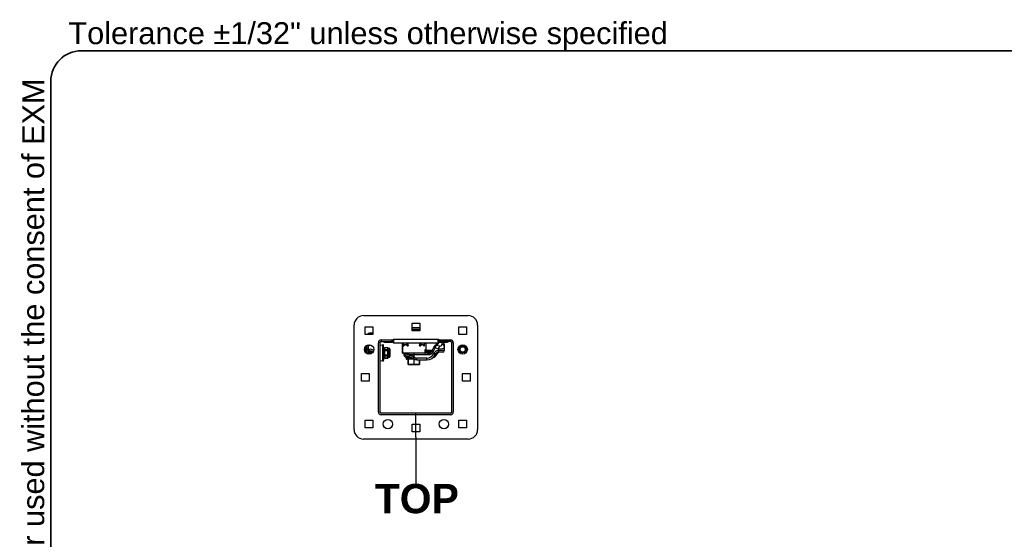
# Model space of a CAD drawing. Header units: inches. Extents: x 0 to 186, y -11 to 121.
# Tile 34 of 93: x 3 to 48, y 97 to 121. Entities that reach past the tile are written whole.
import ezdxf

# ---------------------------------------------------------------- set-up
doc = ezdxf.new("R2010")
doc.units = ezdxf.units.IN
doc.header["$LTSCALE"] = 11.141211
doc.header["$MEASUREMENT"] = 0
doc.layers.get('0').update_dxf_attribs({"lineweight": 25})
for name, color, linetype, lineweight in [('Sketch Geometry(ANSI)', 7, 'Continuous', 25), ('Symbols(ANSI)', 7, 'Continuous', 25), ('Visible Edges(ANSI)', 7, 'Continuous', 25), ('Visible Tangent Edges(ANSI)', 7, 'Continuous', 25)]:
    doc.layers.add(name, color=color, linetype=linetype, lineweight=lineweight)
doc.styles.add('Current-ANSI', font='arial.ttf')
doc.styles.add('Dimension-ANSI', font='arialbd.ttf')

# ---------------------------------------------------------------- blocks, each defined once
blk = doc.blocks.new('Datum Identifier3')
at = {"layer": 'Symbols(ANSI)', "color": 7, "linetype": 'Continuous', "lineweight": 25}
for p, q in [((1.9324, 9.108), (1.9324, 9.2064)), ((1.9324, 9.108), (1.9324, 9.1024)), ((1.9324, 9.1024), (1.9324, 8.9183))]:
    blk.add_line(p, q, dxfattribs=at)
at = {"layer": 'Symbols(ANSI)', "color": 7, "insert": (1.7639, 8.7943), "char_height": 0.12, "attachment_point": 7, "style": 'Dimension-ANSI'}
blk.add_mtext('TOP', dxfattribs=at)
blk = doc.blocks.new('Borders 1_EXM - B (Inch)')
at = {"layer": 'Sketch Geometry(ANSI)', "linetype": 'Continuous', "lineweight": 35}
for p, q in [((16.4375, 10.6915), (0.5625, 10.6915)), ((0.4375, 10.5665), (0.4375, 0.3795))]:
    blk.add_line(p, q, dxfattribs=at)
blk.add_arc((0.5625, 10.5665), 0.125, 90, 180, dxfattribs=at)
at = {"layer": 'Symbols(ANSI)', "color": 7, "insert": (0.5095, 10.6915), "char_height": 0.09, "attachment_point": 7, "style": 'Current-ANSI'}
blk.add_mtext('Tolerance ±1/32" unless otherwise specified', dxfattribs=at)
at = {"layer": 'Symbols(ANSI)', "color": 7, "insert": (0.4375, 5.4415), "char_height": 0.09, "attachment_point": 7, "rotation": 90, "style": 'Current-ANSI'}
blk.add_mtext('This drawing is confidential and must not be reproduced or used without the consent of EXM', dxfattribs=at)
at = {"layer": 'Symbols(ANSI)', "color": 7, "style": 'Current-ANSI'}
blk.add_attdef('FILENAME_AND_PATH_001', (6.2084, 10.718), '', height=0.09, dxfattribs=at)

msp = doc.modelspace()

# ---------------------------------------------------------------- linework, layer by layer
at = {"layer": 'Visible Edges(ANSI)'}
for p, q in [((19.1375, 107.0216), (23.9212, 107.0216)), ((18.7112, 101.8116), (18.7112, 106.5953)), ((19.2195, 106.1635), (19.2195, 106.5133)), ((19.2195, 106.5133), (19.5693, 106.5133)), ((19.5693, 106.5133), (19.5693, 106.1635)), ((21.3544, 106.3343), (21.3544, 106.6841)), ((21.3544, 106.6841), (21.7042, 106.6841)), ((21.7042, 106.6841), (21.7042, 106.3343)), ((23.4894, 106.1635), (23.4894, 106.5133)), ((23.4894, 106.5133), (23.8392, 106.5133)), ((23.8392, 106.5133), (23.8392, 106.1635)), ((24.3475, 106.5953), (24.3475, 101.8116)), ((19.5693, 106.1635), (19.2195, 106.1635)), ((19.5693, 106.2264), (19.4165, 106.2264)), ((21.7042, 106.3343), (21.3544, 106.3343)), ((23.8392, 106.1635), (23.4894, 106.1635)), ((19.299, 105.3225), (19.299, 105.671)), ((19.3742, 105.3225), (19.3742, 105.6926)), ((19.8214, 102.6226), (19.8214, 105.7844)), ((19.8965, 102.613), (19.8965, 105.7939)), ((19.8965, 105.6655), (20.0012, 105.6855)), ((19.9389, 105.8363), (20.4226, 105.8363)), ((19.9484, 105.9115), (20.5043, 105.9115)), ((20.0012, 105.6911), (20.0435, 105.6991)), ((20.0012, 105.6911), (20.0012, 104.954)), ((20.0435, 105.6991), (20.0435, 104.946)), ((20.089, 105.4597), (20.0435, 105.6991)), ((20.1645, 105.8097), (20.5046, 105.8097)), ((20.5046, 105.8363), (20.4226, 105.8363)), ((20.5043, 105.9115), (20.5043, 105.9541)), ((20.5043, 105.9541), (20.5046, 105.9541)), ((20.5043, 105.9115), (20.5046, 105.9115)), ((20.5046, 105.9541), (20.5046, 105.9538)), ((20.5046, 105.9538), (20.5046, 105.768)), ((22.5541, 105.768), (20.5046, 105.768)), ((20.913, 105.768), (20.913, 105.328)), ((21.9834, 105.768), (21.9834, 105.4679)), ((22.2581, 105.4026), (22.3551, 105.5891)), ((22.5541, 105.9538), (22.5541, 105.9541)), ((22.5541, 105.9541), (22.5544, 105.9541)), ((22.5541, 105.768), (22.5541, 105.9538)), ((22.5541, 105.9115), (22.5544, 105.9115)), ((22.6361, 105.8363), (22.5541, 105.8363)), ((22.5541, 105.8097), (22.8973, 105.8097)), ((22.5544, 105.9541), (22.5544, 105.9115)), ((22.5544, 105.9115), (23.1102, 105.9115)), ((23.1198, 105.8363), (22.6361, 105.8363)), ((22.836, 105.71), (22.836, 105.6965)), ((22.836, 105.681), (22.836, 105.6965)), ((22.836, 105.5844), (22.836, 105.681)), ((22.836, 105.441), (22.836, 105.5844)), ((23.1622, 105.7939), (23.1622, 102.613)), ((23.2373, 105.7844), (23.2373, 102.6226)), ((23.487, 105.4954), (23.487, 105.5986)), ((19.2285, 105.3724), (19.2523, 105.3215)), ((19.4176, 105.3977), (19.38, 105.4628)), ((19.4349, 105.3989), (19.4346, 105.3988)), ((20.089, 105.1854), (20.0435, 104.946)), ((20.089, 105.5368), (20.089, 105.4297)), ((20.089, 105.4297), (20.089, 105.2154)), ((20.089, 105.2154), (20.089, 105.1082)), ((20.1159, 105.5637), (20.2343, 105.5637)), ((20.2851, 105.5275), (20.315, 105.5275)), ((20.2851, 105.1176), (20.315, 105.1176)), ((20.3473, 105.4952), (20.3473, 105.1499)), ((21.6945, 105.3065), (20.9348, 105.3065)), ((20.9801, 105.2796), (20.9801, 105.2689)), ((22.0751, 105.3065), (21.6945, 105.3065)), ((21.9539, 105.328), (21.9539, 105.458)), ((21.9619, 105.4464), (21.9539, 105.4464)), ((22.2698, 105.4249), (21.9539, 105.4249)), ((22.4165, 105.2484), (22.4253, 105.2671)), ((22.4681, 105.2317), (22.4846, 105.2671)), ((22.7553, 105.3603), (22.5715, 105.3603)), ((23.487, 105.4954), (23.487, 105.3621)), ((19.8965, 104.9796), (20.0012, 104.9596)), ((20.0012, 104.954), (20.0435, 104.946)), ((20.1159, 105.0813), (20.2343, 105.0813)), ((21.0877, 105.0913), (21.0877, 105.0429)), ((21.1028, 105.1075), (21.104, 105.109)), ((21.1028, 105.1075), (21.1039, 105.1075)), ((21.1039, 105.1075), (21.104, 105.1075)), ((21.4591, 105.0268), (21.1039, 105.0268)), ((21.104, 105.1119), (21.104, 105.1075)), ((21.104, 105.1075), (21.1049, 105.1075)), ((21.1049, 105.1075), (21.1054, 105.1075)), ((21.108, 105.1075), (21.1054, 105.1105)), ((21.1054, 105.1075), (21.1054, 105.1105)), ((21.1054, 105.1075), (21.1068, 105.1075)), ((21.1068, 105.1075), (21.1128, 105.1075)), ((21.1128, 105.11), (21.1128, 105.1075)), ((21.1128, 105.1075), (21.1146, 105.1075)), ((21.1146, 105.1075), (21.1159, 105.1075)), ((21.1155, 105.1096), (21.1155, 105.1075)), ((21.1159, 105.1075), (21.1181, 105.1075)), ((21.1181, 105.1075), (21.1164, 105.1094)), ((21.1206, 105.1075), (21.1176, 105.1092)), ((21.1181, 105.1075), (21.1195, 105.1075)), ((21.1195, 105.1075), (21.1315, 105.1075)), ((21.1315, 105.1078), (21.1315, 105.1075)), ((21.1315, 105.1075), (21.1341, 105.1075)), ((21.1341, 105.1075), (21.1362, 105.1075)), ((21.1353, 105.1076), (21.1353, 105.1075)), ((21.1362, 105.1075), (21.1404, 105.1075)), ((21.1404, 105.1075), (21.1404, 105.1075)), ((21.1404, 105.1075), (21.1415, 105.1075)), ((21.2566, 105.1075), (21.1415, 105.1075)), ((21.1739, 105.0268), (21.1739, 104.7955)), ((21.1874, 104.7847), (21.1847, 104.7847)), ((21.1874, 104.7847), (21.4348, 104.7847)), ((21.44, 104.7847), (21.4348, 104.7847)), ((21.44, 104.7847), (21.6876, 104.7847)), ((21.5776, 104.9999), (22.0265, 104.9999)), ((21.6904, 104.7847), (21.6876, 104.7847)), ((21.7011, 104.7955), (21.7011, 104.9999)), ((19.0487, 104.0286), (19.0487, 104.3784)), ((19.0487, 104.3784), (19.3985, 104.3784)), ((19.3985, 104.3784), (19.3985, 104.0286)), ((23.6602, 104.0286), (23.6602, 104.3784)), ((23.6602, 104.3784), (24.01, 104.3784)), ((24.01, 104.3784), (24.01, 104.0286)), ((19.3985, 104.0286), (19.0487, 104.0286)), ((24.01, 104.0286), (23.6602, 104.0286)), ((23.1198, 102.5707), (19.9389, 102.5707)), ((23.1102, 102.4955), (19.9484, 102.4955)), ((19.2195, 101.8936), (19.2195, 102.2434)), ((19.2195, 102.2434), (19.5693, 102.2434)), ((19.5693, 102.2434), (19.5693, 101.8936)), ((21.3544, 101.7228), (21.3544, 102.0726)), ((21.3544, 102.0726), (21.7042, 102.0726)), ((21.7042, 102.0726), (21.7042, 101.7228)), ((23.4894, 101.8936), (23.4894, 102.2434)), ((23.4894, 102.2434), (23.8392, 102.2434)), ((23.8392, 102.2434), (23.8392, 101.8936)), ((19.5693, 101.8936), (19.2195, 101.8936)), ((21.7042, 101.7228), (21.3544, 101.7228)), ((23.8392, 101.8936), (23.4894, 101.8936)), ((23.9212, 101.3853), (19.1375, 101.3853))]:
    msp.add_line(p, q, dxfattribs=at)
at = {"layer": 'Visible Edges(ANSI)', "flags": 128}
for points in [[(21.7042, 106.4597), (21.6849, 106.4597), (21.6649, 106.4597), (21.6444, 106.4596), (21.6234, 106.4596), (21.6021, 106.4596), (21.5804, 106.4596), (21.5362, 106.4595), (21.4912, 106.4595), (21.4684, 106.4595), (21.4455, 106.4595), (21.4225, 106.4595), (21.3997, 106.4595), (21.3544, 106.4595)], [(20.9615, 105.6787), (20.9607, 105.697), (20.9581, 105.7187), (20.954, 105.7427), (20.9483, 105.768)], [(21.9266, 105.768), (21.9209, 105.7427), (21.9167, 105.7187), (21.9142, 105.697), (21.9133, 105.6787)], [(22.3551, 105.5891), (22.3613, 105.6005), (22.3679, 105.6116), (22.3749, 105.6222), (22.3821, 105.6324), (22.3973, 105.651), (22.4131, 105.6672)], [(22.4131, 105.6672), (22.4384, 105.6914), (22.4625, 105.7163), (22.4855, 105.7419), (22.5073, 105.768)], [(19.4346, 105.3988), (19.4349, 105.397), (19.435, 105.3952), (19.4351, 105.3934), (19.4351, 105.3916), (19.4349, 105.3897), (19.4346, 105.3878), (19.4343, 105.3859), (19.4338, 105.384), (19.4332, 105.3821), (19.4325, 105.3801), (19.4316, 105.3782), (19.4307, 105.3762), (19.4297, 105.3742), (19.4287, 105.3722), (19.4275, 105.3702), (19.4263, 105.3682), (19.4251, 105.3662), (19.4238, 105.3642), (19.4225, 105.3621), (19.4212, 105.3601), (19.4199, 105.358), (19.4185, 105.356), (19.4172, 105.3539), (19.4158, 105.3518)], [(20.913, 105.328), (20.9148, 105.3195), (20.9197, 105.3125), (20.9268, 105.308), (20.9348, 105.3065)], [(21.007, 105.3065), (21.0054, 105.3065), (21.0037, 105.3063), (21.0021, 105.3061), (21.0004, 105.3057), (20.9987, 105.3052), (20.9971, 105.3046), (20.9954, 105.3039), (20.9938, 105.3031), (20.9922, 105.3021), (20.9907, 105.3011), (20.9893, 105.2999), (20.9879, 105.2986), (20.9867, 105.2973), (20.9855, 105.2958), (20.9845, 105.2943), (20.9835, 105.2928), (20.9827, 105.2912), (20.982, 105.2895), (20.9814, 105.2879), (20.9809, 105.2862), (20.9805, 105.2845), (20.9803, 105.2829), (20.9801, 105.2812), (20.9801, 105.2796)], [(21.01, 105.1753), (21.014, 105.1699), (21.0182, 105.1647), (21.0226, 105.1597), (21.0271, 105.155), (21.0318, 105.1505), (21.0366, 105.1462), (21.0415, 105.1421), (21.0466, 105.1383), (21.0517, 105.1347), (21.057, 105.1313), (21.0624, 105.1281), (21.0679, 105.1252), (21.0735, 105.1224), (21.0792, 105.1199), (21.085, 105.1176), (21.091, 105.1156), (21.097, 105.1137), (21.1031, 105.1121), (21.1093, 105.1107), (21.1156, 105.1096), (21.122, 105.1087), (21.1284, 105.108), (21.1349, 105.1076), (21.1415, 105.1075)], [(21.9392, 105.3077), (21.9449, 105.3106), (21.9496, 105.3152), (21.9528, 105.3212), (21.9539, 105.328)], [(22.0751, 105.3065), (22.1022, 105.3079), (22.1291, 105.3121), (22.1553, 105.3192), (22.1803, 105.3295), (22.2037, 105.343), (22.2251, 105.3599), (22.2347, 105.3695), (22.2435, 105.3799), (22.2513, 105.3909), (22.2581, 105.4026)], [(22.5685, 105.3603), (22.5686, 105.3603), (22.5688, 105.3603), (22.5689, 105.3603), (22.569, 105.3603), (22.5691, 105.3603), (22.5693, 105.3603), (22.5694, 105.3603), (22.5695, 105.3603), (22.5696, 105.3603), (22.5698, 105.3603), (22.5699, 105.3603), (22.57, 105.3603), (22.5701, 105.3603), (22.5703, 105.3603), (22.5704, 105.3603), (22.5705, 105.3603), (22.5707, 105.3603), (22.5708, 105.3603), (22.5709, 105.3603), (22.571, 105.3603), (22.5712, 105.3603), (22.5713, 105.3603), (22.5714, 105.3603), (22.5715, 105.3603)], [(21.3952, 105.0666), (21.3785, 105.0761), (21.3613, 105.0844), (21.3438, 105.0915), (21.3262, 105.0973), (21.3084, 105.1018), (21.2908, 105.105), (21.2734, 105.1069), (21.2566, 105.1075)], [(21.5776, 104.9999), (21.5558, 105.0008), (21.5342, 105.0033), (21.5129, 105.0076), (21.4919, 105.0136), (21.4715, 105.0212), (21.4518, 105.0304), (21.4329, 105.0411), (21.4149, 105.0533)]]:
    msp.add_lwpolyline(points, dxfattribs=at)
at = {"layer": 'Visible Edges(ANSI)'}
for centre in [(19.3944, 105.4804), (23.6643, 105.4804), (20.2525, 102.0685), (22.8062, 102.0685)]:
    msp.add_circle(centre, 0.2132, dxfattribs=at)
for centre, radius, start, end in [((19.1375, 106.5953), 0.4263, 90, 180), ((23.9212, 106.5953), 0.4263, 0, 90), ((19.4165, 106.1089), 0.1175, 90, 152.28225), ((19.4723, 105.4861), 0.269, 145.94549, 205), ((19.9484, 105.7844), 0.1271, 90, 180), ((19.9389, 105.7939), 0.0424, 90, 180), ((20.1645, 106.1512), 0.3416, 247.22024, 270), ((22.6746, 105.71), 0.1614, 0, 38.14594), ((22.8973, 106.1512), 0.3416, 270, 292.77976), ((23.1102, 105.7844), 0.1271, 0, 90), ((23.1198, 105.7939), 0.0424, 0, 90), ((19.4609, 105.3225), 0.1619, 180, 192.35911), ((19.4609, 105.3225), 0.0868, 180, 219.62748), ((19.4609, 105.3225), 0.1619, 33.38309, 120), ((19.4609, 105.3225), 0.0807, 109.05858, 223.16252), ((19.4609, 105.3225), 0.0538, 147.11341, 248.63617), ((19.4609, 105.3225), 0.0868, 6.11472, 120), ((19.4609, 105.3225), 0.0807, 2.57968, 108.82259), ((20.1159, 105.5368), 0.0269, 90, 180), ((20.2343, 105.5368), 0.0269, 19.04333, 90), ((20.2851, 105.5544), 0.0269, 199.04333, 270), ((20.2851, 105.0907), 0.0269, 90, 160.95667), ((20.315, 105.4952), 0.0323, 0, 90), ((20.315, 105.1499), 0.0323, 270, 0), ((21.1415, 105.2689), 0.1614, 180, 215.43094), ((20.9737, 105.2825), 0.0269, 55.68541, 63.36294), ((21.0192, 105.3491), 0.0538, 235.68541, 240.39884), ((21.9619, 105.4679), 0.0215, 270, 0), ((22.0265, 105.4302), 0.4304, 270, 335), ((22.2731, 105.3227), 0.2152, 281.48946, 335), ((22.5715, 105.1989), 0.1614, 91.07308, 155), ((22.6309, 105.1989), 0.1614, 90, 155), ((22.7553, 105.441), 0.0807, 270, 0), ((20.1159, 105.1082), 0.0269, 180, 270), ((20.2343, 105.1082), 0.0269, 270, 340.95667), ((21.1039, 105.0913), 0.0161, 90, 180), ((21.1039, 105.0429), 0.0161, 180, 270), ((21.1847, 104.7955), 0.0108, 180, 270), ((21.2517, 104.8324), 0.2747, 53.55261, 58.51695), ((21.6904, 104.7955), 0.0108, 270, 0), ((19.9484, 102.6226), 0.1271, 180, 270), ((19.9389, 102.613), 0.0424, 180, 270), ((23.1102, 102.6226), 0.1271, 270, 0), ((23.1198, 102.613), 0.0424, 270, 0), ((19.1375, 101.8116), 0.4263, 180, 270), ((23.9212, 101.8116), 0.4263, 270, 0)]:
    msp.add_arc(centre, radius, start, end, dxfattribs=at)
at = {"layer": 'Visible Tangent Edges(ANSI)'}
for p, q in [((19.4165, 106.2264), (19.4165, 106.1635)), ((19.299, 105.6593), (19.2914, 105.667)), ((19.4022, 105.6934), (19.3742, 105.6653)), ((19.3742, 105.6384), (19.4268, 105.691)), ((19.8965, 105.7939), (19.8217, 105.7939)), ((19.9389, 105.9111), (19.9389, 105.8363)), ((20.4226, 105.9115), (20.4226, 105.8363)), ((20.5046, 105.9538), (22.5541, 105.9538)), ((20.9135, 105.328), (20.9135, 105.768)), ((20.9582, 105.7184), (20.9582, 105.6421)), ((21.1757, 105.6421), (21.1757, 105.768)), ((21.6991, 105.768), (21.6991, 105.6421)), ((21.9166, 105.6421), (21.9166, 105.7184)), ((22.3551, 105.5891), (22.4149, 105.5583)), ((22.6007, 105.6277), (22.4728, 105.6654)), ((22.6007, 105.6277), (22.567, 105.5135)), ((22.6361, 105.8363), (22.6361, 105.9115)), ((22.7083, 105.7952), (22.7083, 105.6986)), ((23.1198, 105.8363), (23.1198, 105.9111)), ((23.2369, 105.7939), (23.1622, 105.7939)), ((19.2571, 105.3857), (19.2285, 105.3724)), ((19.2945, 105.4032), (19.2571, 105.3857)), ((19.3027, 105.2879), (19.2571, 105.3857)), ((19.2945, 105.4032), (19.299, 105.4053)), ((19.2945, 105.4032), (19.299, 105.3935)), ((19.299, 105.3225), (19.3742, 105.3225)), ((19.4158, 105.3518), (19.4816, 105.2859)), ((19.5233, 105.3106), (19.4349, 105.3989)), ((20.1159, 105.4297), (20.089, 105.4297)), ((20.089, 105.2154), (20.1159, 105.2154)), ((20.1159, 105.5637), (20.1159, 105.5601)), ((20.1159, 105.453), (20.1159, 105.5601)), ((20.1159, 105.5601), (20.2343, 105.5601)), ((20.1159, 105.453), (20.1159, 105.4297)), ((20.2343, 105.453), (20.1159, 105.453)), ((20.1159, 105.2154), (20.1159, 105.4297)), ((20.1159, 105.4297), (20.2343, 105.4297)), ((20.1159, 105.2154), (20.1159, 105.1921)), ((20.2343, 105.2154), (20.1159, 105.2154)), ((20.1159, 105.0849), (20.1159, 105.1921)), ((20.1159, 105.1921), (20.2343, 105.1921)), ((20.2343, 105.5601), (20.2343, 105.5637)), ((20.2343, 105.5601), (20.2343, 105.453)), ((20.2343, 105.4297), (20.2343, 105.453)), ((20.2592, 105.4297), (20.2343, 105.4297)), ((20.2343, 105.4297), (20.2343, 105.2154)), ((20.2343, 105.2154), (20.2592, 105.2154)), ((20.2343, 105.1921), (20.2343, 105.2154)), ((20.2343, 105.1921), (20.2343, 105.0849)), ((20.2597, 105.5456), (20.2592, 105.5455)), ((20.2842, 105.5273), (20.2851, 105.5275)), ((20.2851, 105.1176), (20.2842, 105.1178)), ((20.315, 105.1176), (20.315, 105.5275)), ((20.9135, 105.328), (20.913, 105.328)), ((20.9135, 105.328), (21.9532, 105.328)), ((20.9801, 105.2796), (21.01, 105.2796)), ((20.9963, 105.3043), (20.9947, 105.3043)), ((21.01, 105.2221), (21.01, 105.2796)), ((21.0877, 105.1882), (21.2237, 105.1882)), ((21.4373, 105.1354), (21.3952, 105.0666)), ((21.4149, 105.0533), (21.4629, 105.1182)), ((21.4373, 105.3065), (21.4373, 105.2393)), ((21.4373, 105.2393), (22.0751, 105.2393)), ((21.4373, 105.2393), (21.4373, 105.1354)), ((21.9532, 105.4679), (21.9532, 105.328)), ((21.9532, 105.4679), (21.9834, 105.4679)), ((21.9532, 105.328), (21.9539, 105.328)), ((21.9539, 105.398), (22.2556, 105.398)), ((22.1879, 105.3334), (21.9539, 105.3334)), ((22.0751, 105.3065), (22.0751, 105.2393)), ((22.2581, 105.4026), (22.3177, 105.3713)), ((22.3521, 105.3012), (22.3434, 105.2825)), ((22.4165, 105.2484), (22.3434, 105.2825)), ((22.4253, 105.2671), (22.3521, 105.3012)), ((22.4149, 105.5583), (22.567, 105.5135)), ((22.4219, 105.2598), (22.4436, 105.2497)), ((22.4436, 105.2497), (22.4829, 105.3338)), ((22.4724, 105.2728), (22.4559, 105.2374)), ((22.4681, 105.2317), (22.4559, 105.2374)), ((22.4846, 105.2671), (22.4724, 105.2728)), ((22.567, 105.5135), (22.567, 105.441)), ((22.5685, 105.3603), (22.567, 105.441)), ((22.5735, 105.441), (22.836, 105.441)), ((23.487, 105.4954), (23.4517, 105.4954)), ((20.1159, 105.0849), (20.1159, 105.0813)), ((20.2343, 105.0849), (20.1159, 105.0849)), ((20.2343, 105.0813), (20.2343, 105.0849)), ((20.2592, 105.0996), (20.2597, 105.0995)), ((21.3443, 105.0913), (21.0877, 105.0913)), ((21.0877, 105.0429), (21.43, 105.0429)), ((21.1739, 104.7955), (21.1822, 104.7955)), ((21.1822, 104.7955), (21.1822, 105.0268)), ((21.4295, 104.7955), (21.1822, 104.7955)), ((21.4295, 105.0268), (21.4295, 104.7955)), ((21.4295, 104.7955), (21.4453, 104.7955)), ((21.4453, 104.7955), (21.4453, 105.0268)), ((21.6929, 104.7955), (21.4453, 104.7955)), ((21.5776, 104.9999), (21.5776, 105.0806)), ((22.0265, 105.0806), (21.5776, 105.0806)), ((21.6929, 104.9999), (21.6929, 104.7955)), ((21.6929, 104.7955), (21.7011, 104.7955)), ((22.0265, 104.9999), (22.0265, 105.0806))]:
    msp.add_line(p, q, dxfattribs=at)
at = {"layer": 'Visible Tangent Edges(ANSI)', "flags": 128}
for points in [[(21.3544, 106.4591), (21.3694, 106.4591), (21.3845, 106.4591), (21.3997, 106.4591), (21.4149, 106.4591), (21.4302, 106.4591), (21.4455, 106.4591), (21.4608, 106.4591), (21.476, 106.4591), (21.4912, 106.4591), (21.5064, 106.4591), (21.5214, 106.4591), (21.5364, 106.4591), (21.5513, 106.4591), (21.566, 106.4592), (21.5806, 106.4592), (21.5951, 106.4592), (21.6094, 106.4592), (21.6236, 106.4593), (21.6376, 106.4593), (21.6514, 106.4593), (21.6649, 106.4594), (21.6783, 106.4594), (21.6914, 106.4594), (21.7042, 106.4594)], [(21.7042, 106.3667), (21.6898, 106.3667), (21.6753, 106.3666), (21.6609, 106.3666), (21.6464, 106.3666), (21.6319, 106.3666), (21.6173, 106.3666), (21.6028, 106.3666), (21.5882, 106.3666), (21.5736, 106.3666), (21.5591, 106.3666), (21.5445, 106.3666), (21.5299, 106.3666), (21.5153, 106.3666), (21.5006, 106.3666), (21.486, 106.3666), (21.4714, 106.3666), (21.4568, 106.3666), (21.4422, 106.3666), (21.4276, 106.3666), (21.413, 106.3666), (21.3983, 106.3666), (21.3837, 106.3666), (21.3691, 106.3666), (21.3544, 106.3666)], [(21.3544, 106.3658), (21.3691, 106.3658), (21.3837, 106.3658), (21.3983, 106.3658), (21.4129, 106.3658), (21.4276, 106.3658), (21.4422, 106.3658), (21.4568, 106.3658), (21.4714, 106.3658), (21.486, 106.3658), (21.5006, 106.3658), (21.5152, 106.3658), (21.5298, 106.3658), (21.5444, 106.3657), (21.559, 106.3657), (21.5736, 106.3657), (21.5882, 106.3657), (21.6028, 106.3657), (21.6173, 106.3657), (21.6318, 106.3657), (21.6463, 106.3657), (21.6608, 106.3657), (21.6753, 106.3657), (21.6898, 106.3657), (21.7042, 106.3657)], [(20.9705, 105.6681), (20.9702, 105.6669), (20.9699, 105.6657), (20.9695, 105.6644), (20.9691, 105.6632), (20.9688, 105.662), (20.9684, 105.6608), (20.968, 105.6597), (20.9676, 105.6585), (20.9672, 105.6574), (20.9668, 105.6563), (20.9663, 105.6552), (20.9659, 105.6541), (20.9654, 105.6531), (20.9649, 105.652), (20.9644, 105.651), (20.9639, 105.65), (20.9634, 105.6491), (20.9628, 105.6481), (20.9622, 105.6472), (20.9616, 105.6463), (20.961, 105.6454), (20.9603, 105.6444), (20.9594, 105.6435), (20.9582, 105.6421)], [(20.9582, 105.6421), (20.959, 105.641), (20.9598, 105.6403), (20.9607, 105.6398), (20.9616, 105.6395), (20.9625, 105.6393), (20.9634, 105.6392), (20.9643, 105.6392), (20.9652, 105.6393), (20.9662, 105.6395), (20.9671, 105.6398), (20.968, 105.6401), (20.969, 105.6405), (20.9699, 105.641), (20.9708, 105.6415), (20.9718, 105.6421), (20.9727, 105.6427), (20.9736, 105.6434), (20.9745, 105.6442), (20.9754, 105.6449), (20.9764, 105.6458), (20.9773, 105.6466), (20.9782, 105.6475), (20.9791, 105.6485), (20.9799, 105.6494)], [(21.1393, 105.6494), (21.1407, 105.6485), (21.1421, 105.6475), (21.1435, 105.6466), (21.1449, 105.6458), (21.1463, 105.6449), (21.1478, 105.6442), (21.1493, 105.6434), (21.1508, 105.6427), (21.1523, 105.6421), (21.1538, 105.6415), (21.1553, 105.641), (21.1569, 105.6405), (21.1584, 105.6401), (21.16, 105.6398), (21.1616, 105.6395), (21.1632, 105.6393), (21.1648, 105.6392), (21.1664, 105.6392), (21.168, 105.6393), (21.1696, 105.6395), (21.1712, 105.6398), (21.1728, 105.6403), (21.1743, 105.641), (21.1757, 105.6421)], [(21.1757, 105.6421), (21.1733, 105.6435), (21.1716, 105.6444), (21.1701, 105.6454), (21.1686, 105.6463), (21.1672, 105.6472), (21.1659, 105.6481), (21.1646, 105.6491), (21.1633, 105.65), (21.1621, 105.651), (21.1609, 105.652), (21.1597, 105.6531), (21.1585, 105.6541), (21.1573, 105.6552), (21.1562, 105.6563), (21.1551, 105.6574), (21.154, 105.6585), (21.1529, 105.6597), (21.1518, 105.6608), (21.1507, 105.662), (21.1497, 105.6632), (21.1486, 105.6644), (21.1476, 105.6657), (21.1466, 105.6669), (21.1456, 105.6681)], [(21.7292, 105.6681), (21.7282, 105.6669), (21.7272, 105.6657), (21.7262, 105.6644), (21.7251, 105.6632), (21.7241, 105.662), (21.723, 105.6608), (21.7219, 105.6597), (21.7208, 105.6585), (21.7197, 105.6574), (21.7186, 105.6563), (21.7175, 105.6552), (21.7163, 105.6541), (21.7151, 105.6531), (21.7139, 105.652), (21.7127, 105.651), (21.7115, 105.65), (21.7102, 105.6491), (21.7089, 105.6481), (21.7076, 105.6472), (21.7062, 105.6463), (21.7047, 105.6454), (21.7032, 105.6444), (21.7015, 105.6435), (21.6991, 105.6421)], [(21.6991, 105.6421), (21.7005, 105.641), (21.702, 105.6403), (21.7036, 105.6398), (21.7052, 105.6395), (21.7068, 105.6393), (21.7084, 105.6392), (21.71, 105.6392), (21.7116, 105.6393), (21.7132, 105.6395), (21.7148, 105.6398), (21.7164, 105.6401), (21.7179, 105.6405), (21.7195, 105.641), (21.721, 105.6415), (21.7225, 105.6421), (21.724, 105.6427), (21.7255, 105.6434), (21.727, 105.6442), (21.7285, 105.6449), (21.7299, 105.6458), (21.7313, 105.6466), (21.7328, 105.6475), (21.7341, 105.6485), (21.7355, 105.6494)], [(21.8949, 105.6494), (21.8957, 105.6485), (21.8966, 105.6475), (21.8975, 105.6466), (21.8985, 105.6458), (21.8994, 105.6449), (21.9003, 105.6442), (21.9012, 105.6434), (21.9021, 105.6427), (21.9031, 105.6421), (21.904, 105.6415), (21.9049, 105.641), (21.9058, 105.6405), (21.9068, 105.6401), (21.9077, 105.6398), (21.9086, 105.6395), (21.9096, 105.6393), (21.9105, 105.6392), (21.9114, 105.6392), (21.9123, 105.6393), (21.9132, 105.6395), (21.9141, 105.6398), (21.915, 105.6403), (21.9158, 105.641), (21.9166, 105.6421)], [(21.9166, 105.6421), (21.9154, 105.6435), (21.9146, 105.6444), (21.9138, 105.6454), (21.9132, 105.6463), (21.9126, 105.6472), (21.912, 105.6481), (21.9114, 105.6491), (21.9109, 105.65), (21.9104, 105.651), (21.9099, 105.652), (21.9094, 105.6531), (21.9089, 105.6541), (21.9085, 105.6552), (21.9081, 105.6563), (21.9076, 105.6574), (21.9072, 105.6585), (21.9068, 105.6597), (21.9064, 105.6608), (21.906, 105.662), (21.9057, 105.6632), (21.9053, 105.6644), (21.9049, 105.6657), (21.9046, 105.6669), (21.9043, 105.6681)], [(22.4131, 105.6672), (22.4149, 105.6687), (22.4168, 105.6701), (22.4188, 105.6713), (22.4209, 105.6725), (22.4231, 105.6735), (22.4254, 105.6743), (22.4279, 105.675), (22.4304, 105.6755), (22.4329, 105.6759), (22.4356, 105.6761), (22.4382, 105.6762), (22.441, 105.6761), (22.4437, 105.6759), (22.4465, 105.6755), (22.4492, 105.675), (22.452, 105.6744), (22.4547, 105.6736), (22.4574, 105.6727), (22.4601, 105.6717), (22.4628, 105.6706), (22.4654, 105.6694), (22.4679, 105.6682), (22.4704, 105.6668), (22.4728, 105.6654)], [(22.4149, 105.5583), (22.4172, 105.5637), (22.4195, 105.569), (22.4219, 105.5743), (22.4243, 105.5796), (22.4267, 105.5848), (22.4291, 105.5899), (22.4316, 105.595), (22.4341, 105.6), (22.4366, 105.6049), (22.4391, 105.6097), (22.4416, 105.6144), (22.4441, 105.6191), (22.4466, 105.6237), (22.4492, 105.6282), (22.4518, 105.6327), (22.4543, 105.6369), (22.4565, 105.6406), (22.4585, 105.6439), (22.4608, 105.6475), (22.4633, 105.6514), (22.4658, 105.6552), (22.4681, 105.6588), (22.4705, 105.6621), (22.4728, 105.6654)], [(22.4728, 105.6654), (22.4776, 105.6698), (22.4823, 105.6743), (22.4871, 105.6789), (22.4918, 105.6834), (22.4964, 105.688), (22.5011, 105.6925), (22.5056, 105.6971), (22.5102, 105.7018), (22.5147, 105.7064), (22.5192, 105.7111), (22.5236, 105.7158), (22.528, 105.7205), (22.5323, 105.7252), (22.5367, 105.73), (22.5409, 105.7348), (22.5452, 105.7396), (22.5494, 105.7444), (22.5536, 105.7492), (22.5577, 105.7541), (22.5618, 105.7589), (22.5659, 105.7638), (22.5699, 105.7687), (22.5739, 105.7736), (22.5779, 105.7786)], [(22.5541, 105.7864), (22.5552, 105.7863), (22.5562, 105.7861), (22.5572, 105.7859), (22.5583, 105.7857), (22.5593, 105.7854), (22.5603, 105.7852), (22.5614, 105.7849), (22.5624, 105.7847), (22.5634, 105.7844), (22.5644, 105.7841), (22.5654, 105.7837), (22.5664, 105.7834), (22.5674, 105.7831), (22.5684, 105.7827), (22.5694, 105.7824), (22.5704, 105.782), (22.5713, 105.7816), (22.5723, 105.7812), (22.5733, 105.7808), (22.5742, 105.7804), (22.5751, 105.7799), (22.5761, 105.7795), (22.577, 105.779), (22.5779, 105.7786)], [(22.5779, 105.7786), (22.5785, 105.78), (22.5791, 105.7814), (22.5797, 105.7828), (22.5803, 105.7841), (22.5809, 105.7855), (22.5815, 105.7868), (22.582, 105.7882), (22.5826, 105.7895), (22.5832, 105.7909), (22.5837, 105.7922), (22.5843, 105.7935), (22.5849, 105.7948), (22.5854, 105.7961), (22.586, 105.7974), (22.5865, 105.7986), (22.5871, 105.7999), (22.5876, 105.8012), (22.5881, 105.8024), (22.5887, 105.8036), (22.5892, 105.8049), (22.5897, 105.8061), (22.5902, 105.8073), (22.5907, 105.8085), (22.5912, 105.8097)], [(22.7029, 105.8097), (22.7031, 105.8091), (22.7034, 105.8085), (22.7036, 105.8079), (22.7038, 105.8074), (22.704, 105.8068), (22.7043, 105.8062), (22.7045, 105.8056), (22.7047, 105.805), (22.7049, 105.8044), (22.7052, 105.8038), (22.7054, 105.8032), (22.7056, 105.8026), (22.7058, 105.802), (22.7061, 105.8014), (22.7063, 105.8008), (22.7065, 105.8002), (22.7067, 105.7996), (22.7069, 105.799), (22.7072, 105.7983), (22.7074, 105.7977), (22.7076, 105.7971), (22.7078, 105.7965), (22.708, 105.7958), (22.7083, 105.7952)], [(20.2592, 105.5455), (20.2583, 105.5431), (20.2573, 105.5405), (20.2561, 105.5377), (20.2549, 105.5347), (20.2537, 105.5315), (20.2525, 105.5281), (20.2513, 105.5245), (20.2503, 105.5207), (20.2494, 105.5166), (20.2486, 105.5124), (20.2482, 105.5079), (20.248, 105.5032), (20.2482, 105.4984), (20.2486, 105.4935), (20.2494, 105.4884), (20.2503, 105.4832), (20.2514, 105.478), (20.2525, 105.4726), (20.2537, 105.4671), (20.255, 105.4616), (20.2561, 105.4559), (20.2573, 105.4502), (20.2583, 105.4443), (20.2592, 105.4384)], [(20.2592, 105.4297), (20.2583, 105.4214), (20.2573, 105.4129), (20.2561, 105.4044), (20.255, 105.3957), (20.2537, 105.3869), (20.2525, 105.378), (20.2514, 105.369), (20.2503, 105.36), (20.2494, 105.3507), (20.2486, 105.3414), (20.2482, 105.332), (20.248, 105.3225), (20.2482, 105.3131), (20.2486, 105.3036), (20.2494, 105.2943), (20.2503, 105.2851), (20.2514, 105.276), (20.2525, 105.267), (20.2537, 105.2582), (20.255, 105.2494), (20.2561, 105.2407), (20.2573, 105.2321), (20.2583, 105.2237), (20.2592, 105.2154)], [(20.2592, 105.2067), (20.2583, 105.2008), (20.2573, 105.1949), (20.2561, 105.1891), (20.2549, 105.1835), (20.2537, 105.1779), (20.2525, 105.1724), (20.2513, 105.167), (20.2503, 105.1618), (20.2494, 105.1566), (20.2486, 105.1515), (20.2482, 105.1465), (20.248, 105.1417), (20.2482, 105.1371), (20.2486, 105.1326), (20.2494, 105.1284), (20.2503, 105.1243), (20.2514, 105.1205), (20.2525, 105.1169), (20.2537, 105.1135), (20.255, 105.1103), (20.2561, 105.1073), (20.2573, 105.1045), (20.2583, 105.1019), (20.2592, 105.0996)], [(20.2592, 105.4384), (20.2593, 105.438), (20.2594, 105.4377), (20.2594, 105.4373), (20.2595, 105.437), (20.2596, 105.4366), (20.2596, 105.4362), (20.2596, 105.4359), (20.2597, 105.4355), (20.2597, 105.4352), (20.2597, 105.4348), (20.2597, 105.4344), (20.2597, 105.4341), (20.2597, 105.4337), (20.2597, 105.4333), (20.2597, 105.433), (20.2597, 105.4326), (20.2596, 105.4323), (20.2596, 105.4319), (20.2596, 105.4315), (20.2595, 105.4312), (20.2594, 105.4308), (20.2594, 105.4304), (20.2593, 105.4301), (20.2592, 105.4297)], [(20.2592, 105.2154), (20.2593, 105.215), (20.2594, 105.2147), (20.2594, 105.2143), (20.2595, 105.2139), (20.2596, 105.2136), (20.2596, 105.2132), (20.2596, 105.2128), (20.2597, 105.2125), (20.2597, 105.2121), (20.2597, 105.2117), (20.2597, 105.2114), (20.2597, 105.211), (20.2597, 105.2106), (20.2597, 105.2103), (20.2597, 105.2099), (20.2597, 105.2096), (20.2596, 105.2092), (20.2596, 105.2088), (20.2596, 105.2085), (20.2595, 105.2081), (20.2594, 105.2078), (20.2594, 105.2074), (20.2593, 105.2071), (20.2592, 105.2067)], [(20.2842, 105.4326), (20.2824, 105.4394), (20.2803, 105.446), (20.278, 105.4525), (20.2756, 105.4586), (20.2732, 105.4646), (20.2708, 105.4703), (20.2685, 105.4758), (20.2663, 105.4811), (20.2645, 105.4862), (20.263, 105.491), (20.2621, 105.4957), (20.2617, 105.5), (20.2621, 105.504), (20.263, 105.5078), (20.2644, 105.5112), (20.2663, 105.5142), (20.2684, 105.517), (20.2707, 105.5194), (20.2732, 105.5215), (20.2756, 105.5233), (20.278, 105.5248), (20.2803, 105.5259), (20.2824, 105.5268), (20.2842, 105.5273)], [(20.2842, 105.2278), (20.2824, 105.2352), (20.2803, 105.2426), (20.278, 105.2502), (20.2756, 105.2579), (20.2732, 105.2656), (20.2708, 105.2735), (20.2685, 105.2814), (20.2663, 105.2894), (20.2645, 105.2976), (20.263, 105.3058), (20.2621, 105.3142), (20.2617, 105.3225), (20.2621, 105.3309), (20.263, 105.3392), (20.2644, 105.3475), (20.2663, 105.3556), (20.2684, 105.3637), (20.2708, 105.3716), (20.2732, 105.3794), (20.2756, 105.3872), (20.278, 105.3949), (20.2803, 105.4024), (20.2824, 105.4099), (20.2842, 105.4173)], [(20.2842, 105.1178), (20.2824, 105.1183), (20.2803, 105.1191), (20.278, 105.1203), (20.2756, 105.1218), (20.2732, 105.1236), (20.2708, 105.1257), (20.2685, 105.1281), (20.2663, 105.1308), (20.2645, 105.1339), (20.263, 105.1372), (20.2621, 105.141), (20.2617, 105.145), (20.2621, 105.1493), (20.263, 105.1539), (20.2644, 105.1588), (20.2663, 105.1639), (20.2684, 105.1692), (20.2707, 105.1747), (20.2732, 105.1804), (20.2756, 105.1864), (20.278, 105.1926), (20.2803, 105.199), (20.2824, 105.2057), (20.2842, 105.2125)], [(20.2842, 105.4173), (20.2844, 105.4179), (20.2845, 105.4186), (20.2846, 105.4192), (20.2847, 105.4198), (20.2848, 105.4205), (20.2849, 105.4211), (20.285, 105.4218), (20.285, 105.4224), (20.2851, 105.4231), (20.2851, 105.4237), (20.2851, 105.4244), (20.2851, 105.425), (20.2851, 105.4257), (20.2851, 105.4263), (20.2851, 105.4269), (20.285, 105.4276), (20.285, 105.4282), (20.2849, 105.4288), (20.2848, 105.4295), (20.2847, 105.4301), (20.2846, 105.4307), (20.2845, 105.4313), (20.2844, 105.432), (20.2842, 105.4326)], [(20.2842, 105.2125), (20.2844, 105.2131), (20.2845, 105.2137), (20.2846, 105.2144), (20.2847, 105.215), (20.2848, 105.2156), (20.2849, 105.2162), (20.285, 105.2169), (20.285, 105.2175), (20.2851, 105.2182), (20.2851, 105.2188), (20.2851, 105.2194), (20.2851, 105.2201), (20.2851, 105.2207), (20.2851, 105.2214), (20.2851, 105.222), (20.285, 105.2227), (20.285, 105.2233), (20.2849, 105.2239), (20.2848, 105.2246), (20.2847, 105.2252), (20.2846, 105.2259), (20.2845, 105.2265), (20.2844, 105.2272), (20.2842, 105.2278)], [(20.9348, 105.3065), (20.9335, 105.3066), (20.9321, 105.3067), (20.9308, 105.3069), (20.9294, 105.3072), (20.9281, 105.3076), (20.9268, 105.3081), (20.9256, 105.3086), (20.9244, 105.3093), (20.9232, 105.31), (20.922, 105.3108), (20.9209, 105.3117), (20.9199, 105.3126), (20.9189, 105.3137), (20.918, 105.3148), (20.9172, 105.3159), (20.9164, 105.3171), (20.9158, 105.3183), (20.9152, 105.3196), (20.9147, 105.321), (20.9142, 105.3223), (20.9139, 105.3237), (20.9137, 105.3252), (20.9135, 105.3266), (20.9135, 105.328)], [(20.9888, 105.3047), (20.9889, 105.3047), (20.9889, 105.3047), (20.9889, 105.3047), (20.989, 105.3047), (20.9891, 105.3047), (20.9893, 105.3046), (20.9894, 105.3046), (20.9896, 105.3046), (20.9898, 105.3046), (20.99, 105.3046), (20.9902, 105.3045), (20.9905, 105.3045), (20.9907, 105.3045), (20.991, 105.3045), (20.9913, 105.3044), (20.9916, 105.3044), (20.992, 105.3044), (20.9923, 105.3044), (20.9927, 105.3043), (20.993, 105.3043), (20.9934, 105.3043), (20.9938, 105.3043), (20.9942, 105.3043), (20.9947, 105.3043)], [(21.0319, 105.3065), (21.0306, 105.3065), (21.0292, 105.3063), (21.0279, 105.3061), (21.0265, 105.3057), (21.0252, 105.3052), (21.0238, 105.3046), (21.0225, 105.3039), (21.0212, 105.3031), (21.0199, 105.3021), (21.0186, 105.3011), (21.0175, 105.2999), (21.0164, 105.2986), (21.0153, 105.2973), (21.0144, 105.2958), (21.0135, 105.2943), (21.0128, 105.2928), (21.0121, 105.2912), (21.0115, 105.2895), (21.011, 105.2879), (21.0106, 105.2862), (21.0103, 105.2845), (21.0101, 105.2829), (21.01, 105.2812), (21.01, 105.2796)], [(21.01, 105.2796), (21.022, 105.2794), (21.0346, 105.2788), (21.0478, 105.2779), (21.0616, 105.2766), (21.0759, 105.2751), (21.0908, 105.2733), (21.1062, 105.2713), (21.1222, 105.2692), (21.1387, 105.2669), (21.1556, 105.2644), (21.1731, 105.262), (21.191, 105.2594), (21.2095, 105.2569), (21.2284, 105.2545), (21.2477, 105.252), (21.2675, 105.2497), (21.2877, 105.2476), (21.3082, 105.2456), (21.3292, 105.2438), (21.3504, 105.2423), (21.3719, 105.241), (21.3936, 105.2401), (21.4154, 105.2395), (21.4373, 105.2393)], [(21.0877, 105.1882), (21.0838, 105.1882), (21.0799, 105.1884), (21.0761, 105.1888), (21.0724, 105.1892), (21.0687, 105.1898), (21.065, 105.1905), (21.0614, 105.1913), (21.0578, 105.1922), (21.0543, 105.1933), (21.0509, 105.1944), (21.0475, 105.1957), (21.0442, 105.197), (21.041, 105.1985), (21.0378, 105.2001), (21.0346, 105.2018), (21.0316, 105.2036), (21.0286, 105.2055), (21.0257, 105.2075), (21.0228, 105.2097), (21.0201, 105.2119), (21.0174, 105.2143), (21.0148, 105.2168), (21.0123, 105.2194), (21.01, 105.2221)], [(21.4373, 105.1354), (21.429, 105.1396), (21.4207, 105.1437), (21.4122, 105.1475), (21.4036, 105.1512), (21.395, 105.1548), (21.3862, 105.1582), (21.3774, 105.1614), (21.3685, 105.1644), (21.3596, 105.1673), (21.3506, 105.17), (21.3416, 105.1725), (21.3325, 105.1748), (21.3234, 105.1769), (21.3143, 105.1789), (21.3052, 105.1807), (21.296, 105.1822), (21.2869, 105.1836), (21.2777, 105.1849), (21.2686, 105.1859), (21.2595, 105.1867), (21.2505, 105.1873), (21.2415, 105.1878), (21.2326, 105.1881), (21.2237, 105.1882)], [(21.9532, 105.328), (21.9531, 105.3269), (21.953, 105.3257), (21.9529, 105.3245), (21.9526, 105.3234), (21.9524, 105.3222), (21.952, 105.3211), (21.9516, 105.32), (21.9512, 105.3189), (21.9506, 105.3179), (21.9501, 105.3169), (21.9494, 105.3159), (21.9488, 105.3149), (21.948, 105.314), (21.9473, 105.3132), (21.9465, 105.3124), (21.9456, 105.3116), (21.9448, 105.3109), (21.9438, 105.3102), (21.9429, 105.3096), (21.9419, 105.3091), (21.9409, 105.3086), (21.9399, 105.3081), (21.9389, 105.3077), (21.9378, 105.3074)], [(21.9539, 105.453), (21.9542, 105.4535), (21.9544, 105.4541), (21.9546, 105.4547), (21.9548, 105.4553), (21.955, 105.4558), (21.9551, 105.4564), (21.9552, 105.457), (21.9553, 105.4577), (21.9553, 105.4583), (21.9553, 105.4589), (21.9553, 105.4595), (21.9553, 105.4601), (21.9552, 105.4608), (21.9552, 105.4614), (21.9551, 105.4621), (21.9549, 105.4627), (21.9548, 105.4633), (21.9546, 105.464), (21.9544, 105.4646), (21.9542, 105.4653), (21.954, 105.4659), (21.9537, 105.4666), (21.9535, 105.4672), (21.9532, 105.4679)], [(21.9532, 105.4679), (21.9532, 105.4675), (21.9533, 105.4671), (21.9533, 105.4667), (21.9534, 105.4663), (21.9534, 105.4658), (21.9535, 105.4654), (21.9535, 105.465), (21.9536, 105.4646), (21.9536, 105.4642), (21.9536, 105.4638), (21.9537, 105.4634), (21.9537, 105.463), (21.9537, 105.4625), (21.9538, 105.4621), (21.9538, 105.4617), (21.9538, 105.4613), (21.9538, 105.4609), (21.9539, 105.4605), (21.9539, 105.4601), (21.9539, 105.4597), (21.9539, 105.4593), (21.9539, 105.4588), (21.9539, 105.4584), (21.9539, 105.458)], [(22.0751, 105.2393), (22.0872, 105.2395), (22.0993, 105.2401), (22.1113, 105.2412), (22.1233, 105.2427), (22.1353, 105.2447), (22.1471, 105.2472), (22.1588, 105.2501), (22.1704, 105.2534), (22.1819, 105.2573), (22.1932, 105.2616), (22.2043, 105.2665), (22.2151, 105.2718), (22.2257, 105.2776), (22.2361, 105.2838), (22.2461, 105.2906), (22.2558, 105.2978), (22.2651, 105.3055), (22.274, 105.3136), (22.2825, 105.3222), (22.2906, 105.3313), (22.2982, 105.3407), (22.3052, 105.3505), (22.3117, 105.3607), (22.3177, 105.3713)], [(22.3177, 105.3713), (22.3217, 105.379), (22.3258, 105.3868), (22.3299, 105.3946), (22.334, 105.4024), (22.338, 105.4102), (22.3421, 105.418), (22.3462, 105.4258), (22.3502, 105.4335), (22.3543, 105.4413), (22.3584, 105.4491), (22.3624, 105.4569), (22.3665, 105.4647), (22.3705, 105.4725), (22.3746, 105.4803), (22.3786, 105.4881), (22.3826, 105.4959), (22.3867, 105.5037), (22.3907, 105.5115), (22.3948, 105.5193), (22.3988, 105.5271), (22.4028, 105.5349), (22.4068, 105.5427), (22.4108, 105.5505), (22.4149, 105.5583)], [(22.3806, 105.1857), (22.384, 105.1875), (22.3874, 105.1893), (22.3906, 105.1912), (22.3939, 105.1932), (22.3971, 105.1953), (22.4002, 105.1975), (22.4033, 105.1997), (22.4063, 105.2021), (22.4092, 105.2045), (22.4121, 105.207), (22.4149, 105.2096), (22.4176, 105.2123), (22.4202, 105.2151), (22.4228, 105.2179), (22.4252, 105.2208), (22.4276, 105.2238), (22.43, 105.2268), (22.4322, 105.2299), (22.4343, 105.2331), (22.4364, 105.2363), (22.4383, 105.2396), (22.4402, 105.2429), (22.4419, 105.2463), (22.4436, 105.2497)], [(22.5735, 105.441), (22.5732, 105.441), (22.5729, 105.441), (22.5727, 105.441), (22.5724, 105.441), (22.5721, 105.441), (22.5719, 105.441), (22.5716, 105.441), (22.5713, 105.441), (22.571, 105.441), (22.5708, 105.441), (22.5705, 105.441), (22.5702, 105.441), (22.57, 105.441), (22.5697, 105.441), (22.5694, 105.441), (22.5692, 105.441), (22.5689, 105.441), (22.5686, 105.441), (22.5683, 105.441), (22.5681, 105.441), (22.5678, 105.441), (22.5675, 105.441), (22.5673, 105.441), (22.567, 105.441)]]:
    msp.add_lwpolyline(points, dxfattribs=at)
at = {"layer": 'Visible Tangent Edges(ANSI)'}
for radius in [0.1556, 0.121]:
    msp.add_circle((23.6643, 105.4804), radius, dxfattribs=at)
for centre, radius, start, end in [((19.4723, 105.4861), 0.2375, 136.86415, 205), ((19.4723, 105.4861), 0.1962, 152.05303, 205), ((19.4723, 105.4861), 0.1771, 168.0225, 191.9775), ((19.4609, 105.3225), 0.1076, 120, 143.75052), ((22.0265, 105.4302), 0.3497, 270, 335), ((22.2731, 105.3227), 0.2017, 288.06422, 335), ((22.5715, 105.1989), 0.2421, 91.07308, 155), ((22.6309, 105.1989), 0.1748, 112.80605, 155)]:
    msp.add_arc(centre, radius, start, end, dxfattribs=at)
for centre, major_axis, ratio, start_param, end_param in [((20.9168, 105.7719), (0.0405, -0.1447), 0.244247, 0.7055888, 1.4754296), ((20.9346, 105.7813), (0.0193, -0.1451), 0.1288406, 0.2683766, 0.7682196), ((21.4731, 104.0853), (-0.4521, 1.6139), 0.244247, 6.0070046, 6.4227399), ((20.9349, 105.6494), (0.0384, -0.0377), 0.7320608, 0.9296604, 1.3388649), ((21.4374, 104.0666), (-0.4074, 1.6151), 0.2251194, 6.0185983, 6.4343335), ((21.145, 105.7719), (0.0405, -0.1447), 0.244247, 4.6711296, 5.4409703), ((21.1099, 105.6494), (0.0298, 0.0448), 0.4770435, 5.0192901, 5.4284946), ((21.1628, 105.7813), (0.0193, -0.1451), 0.1288406, 4.7868423, 5.9804516), ((21.712, 105.7813), (-0.0193, -0.1451), 0.1288406, 0.3027337, 1.496343), ((21.7298, 105.7719), (-0.0405, -0.1447), 0.244247, 0.842215, 1.6120557), ((21.4017, 104.0853), (0.4521, 1.6139), 0.244247, 6.1436308, 6.559366), ((21.7649, 105.6494), (0.0298, -0.0448), 0.4770435, 3.9962833, 4.4054878), ((21.4374, 104.0666), (0.4074, 1.6151), 0.2251194, 6.1320371, 6.5477723), ((21.9399, 105.6494), (0.0384, 0.0377), 0.7320608, 1.8027278, 2.2119322), ((21.9581, 105.7719), (-0.0405, -0.1447), 0.244247, 4.8077557, 5.5775965), ((21.9402, 105.7813), (-0.0193, -0.1451), 0.1288406, 5.5149657, 6.0148087), ((22.567, 105.6161), (0.2686, -0.037), 0.3755346, 4.7640447, 6.334841), ((24.848, 105.2768), (-2.4914, 0.3929), 0.1437677, 5.76765, 5.8806223), ((22.6007, 105.7303), (-0.0867, 0.0863), 0.737614, 2.2040675, 3.7748638), ((22.6746, 105.681), (0.1614, 0), 0.7235232, 0, 1.3606094), ((22.6746, 105.5844), (0.1614, 0), 0.7235232, 0, 1.3606094), ((22.6746, 105.6965), (0.1614, 0), 0.9769811, 0, 0.8004803), ((20.1159, 105.5368), (-0.0269, 0), 0.8660254, 4.712389, 6.2831853), ((20.1159, 105.4297), (-0.0269, 0), 0.8660254, 4.712389, 6.2831853), ((20.1159, 105.2154), (-0.0269, 0), 0.8660254, 0, 1.5707963), ((20.2343, 105.5368), (0.0269, 0), 0.8660254, 0.3812918, 1.5707963), ((20.2343, 105.4297), (0.0269, 0), 0.8660254, 0.3812918, 1.5707963), ((20.2343, 105.2154), (0.0269, 0), 0.8660254, 4.712389, 5.9018935), ((20.2842, 105.5542), (0.0061, -0.0262), 0.9823486, 4.8158112, 6.0503073), ((20.2842, 105.447), (-0.0263, -0.0058), 0.5279344, 0.2208697, 1.4553657), ((20.2842, 105.4297), (-0.0263, 0.0055), 0.4544142, 0.4309577, 1.6654537), ((20.2842, 105.2154), (0.0263, 0.0055), 0.4544142, 1.4761389, 2.710635), ((20.2842, 105.1981), (-0.0263, 0.0058), 0.5279344, 4.8278196, 6.0623156), ((20.2842, 105.0909), (0.0061, 0.0262), 0.9823486, 0.232878, 1.4673741), ((21.1415, 105.2689), (-0.1614, 0), 0.5, 0, 0.6183866), ((20.9824, 105.2819), (0, 0.0269), 0.823729, 5.6974998, 5.8703825), ((21.0757, 105.2221), (-0.0657, -0.0468), 0.631673, 5.4384419, 6.2831853), ((21.1415, 105.1882), (0, -0.0807), 0.6666667, 4.712389, 6.2831853), ((21.2566, 105.1882), (0, -0.0807), 0.4072096, 4.712389, 6.2831853), ((21.2498, 104.8385), (0.3551, 0), 0.9848078, 0.9272952, 1.0144443), ((21.5776, 105.2689), (-0.1912, 0), 0.9848078, 0.9272952, 1.5707963), ((22.5715, 105.441), (0, -0.0807), 0.0240784, 0, 1.5707963), ((20.1159, 105.1082), (-0.0269, 0), 0.8660254, 0, 1.5707963), ((20.2343, 105.1082), (0.0269, 0), 0.8660254, 4.712389, 5.9018935), ((21.1874, 104.7955), (0, -0.0108), 0.4895832, 4.712389, 6.2831853), ((21.4348, 104.7955), (0, -0.0108), 0.4895832, 4.712389, 6.2831853), ((21.44, 104.7955), (0, -0.0108), 0.489249, 0, 1.5707963), ((21.6876, 104.7955), (0, -0.0108), 0.489249, 0, 1.5707963)]:
    msp.add_ellipse(centre, major_axis=major_axis, ratio=ratio, start_param=start_param, end_param=end_param, dxfattribs=at)

# ---------------------------------------------------------------- block references
at = {"xscale": 11.14121115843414, "yscale": 11.14121115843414, "zscale": 11.14121115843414}
msp.add_blockref('Borders 1_EXM - B (Inch)', (0, 0), dxfattribs=at)
at = {"layer": 'Symbols(ANSI)', "xscale": 11.14121115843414, "yscale": 11.14121115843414, "zscale": 11.14121115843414}
msp.add_blockref('Datum Identifier3', (0, 0), dxfattribs=at)

doc.saveas('drawing.dxf')
